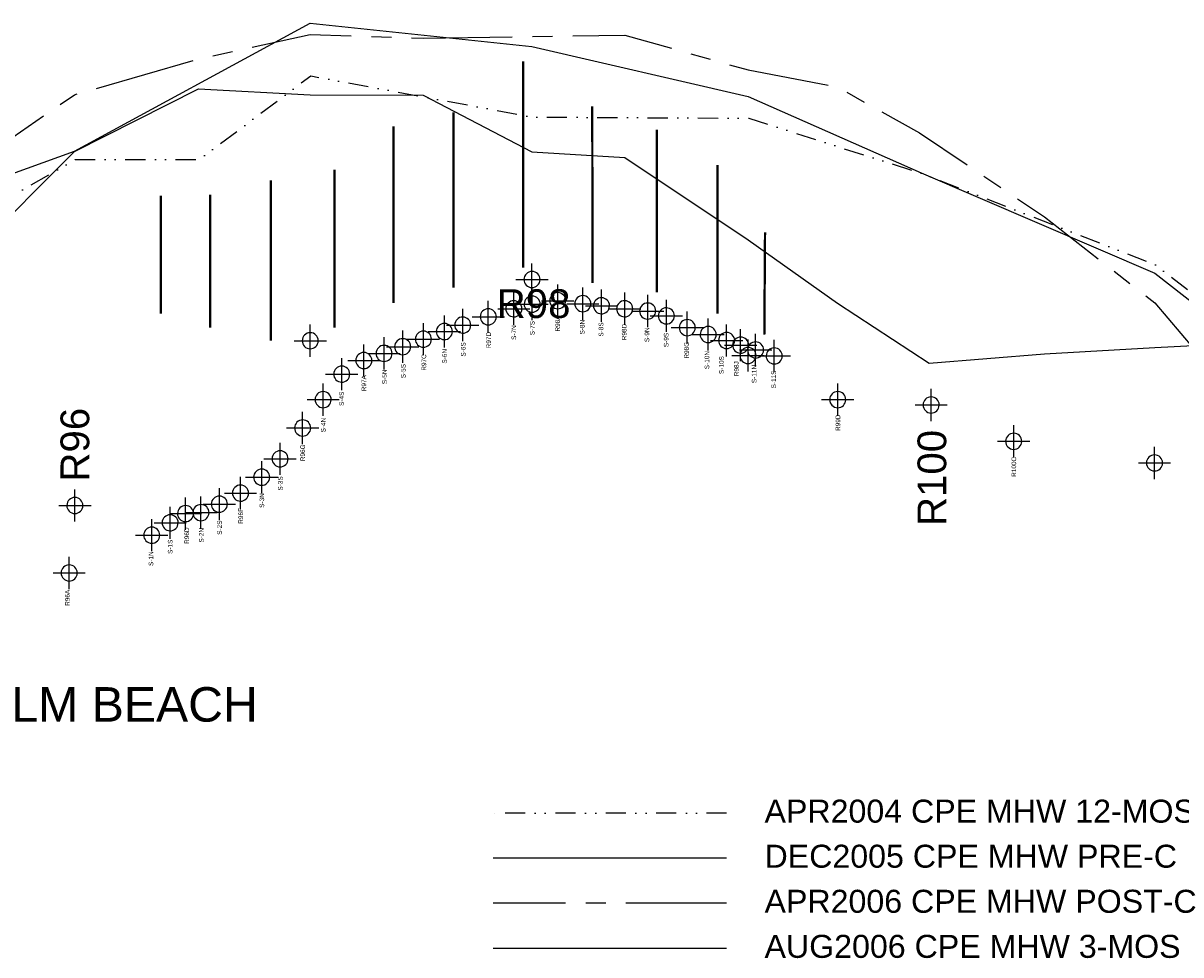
# Model space of a CAD drawing. Extents: x 1000 to 25232, y -105 to 18928.
# Tile 3 of 5: x 5121 to 10154, y 3505 to 7553. Entities that reach past the tile are written whole.
import ezdxf

# ---------------------------------------------------------------- set-up
doc = ezdxf.new("R2010")
doc.units = 0
doc.header["$LTSCALE"] = 175
doc.header["$MEASUREMENT"] = 0
doc.linetypes.add('CENTERX2', pattern=[4, 2.5, -0.5, 0.5, -0.5])
doc.linetypes.add('DIVIDE', pattern=[1.25, 0.5, -0.25, 0, -0.25, 0, -0.25])
for name, color, linetype in [('2004-04-CPE-MHW-12MOS', 5, 'DIVIDE'), ('2005-12-CPE-MHW-PRE-F', 7, 'CONTINUOUS'), ('2006-04-CPE-MHW-POST-F', 3, 'CENTERX2'), ('2006-08-CPE-MHW3MOS', 6, 'CONTINUOUS'), ('DEP-MONUMENTS', 7, 'CONTINUOUS'), ('LABELS-GENERAL', 7, 'CONTINUOUS'), ('MIDTOWN-MONUMENTS', 7, 'CONTINUOUS'), ('S1-S11-GROINS', 1, 'CONTINUOUS')]:
    doc.layers.add(name, color=color, linetype=linetype)
doc.styles.add('STYLE1', font='ARIAL.TTF')

msp = doc.modelspace()

# ---------------------------------------------------------------- linework, layer by layer
at = {"layer": '2004-04-CPE-MHW-12MOS', "color": 5, "linetype": 'DIVIDE', "flags": 128}
for points in [[(2587, 5303), (3258, 6040), (4730, 6605), (5347, 6960), (5886, 6960), (6371, 7324), (7335, 7145), (8275, 7140), (9028, 6900), (10043, 6503), (10902, 5840), (11797, 5303), (12703, 4341), (13813, 3767)], [(8179, 4120.3), (7164.5, 4120.3)]]:
    msp.add_lwpolyline(points, dxfattribs=at)
at = {"layer": '2005-12-CPE-MHW-PRE-F', "flags": 128}
for points in [[(2567, 5045), (2854, 5392), (3255, 6084), (4151, 6360), (4726, 6503), (4916, 6567), (5344, 6995), (5883, 7268), (6368, 7241), (6860, 7240), (7332, 6994), (7736, 6969), (8272, 6612), (8661, 6336), (9060, 6076), (9561, 6116), (10040, 6144), (10348, 6159), (10902, 5751), (11783, 5043), (12702, 4242), (13799, 3573)], [(8179, 3924.4), (7164.5, 3924.4)]]:
    msp.add_lwpolyline(points, dxfattribs=at)
at = {"layer": '2006-04-CPE-MHW-POST-F', "flags": 128}
for points in [[(2567, 5421), (2854, 5694), (3255, 6231), (4151, 6545), (4714, 6824), (4916, 6948), (5344, 7242), (5883, 7397), (6368, 7504), (6860, 7488), (7332, 7495), (7736, 7501), (8272, 7350), (8661, 7275), (9018, 7076), (9561, 6711), (10040, 6338), (10348, 5975), (10911, 5575), (11780, 4972), (12704, 4277), (13795, 3511)], [(8179, 3728.6), (7164.5, 3728.6)]]:
    msp.add_lwpolyline(points, dxfattribs=at)
at = {"layer": '2006-08-CPE-MHW3MOS', "flags": 128}
for points in [[(2567, 5210), (3255, 6105), (4714, 6769), (5344, 6997), (6368, 7553), (7332, 7451), (8272, 7234), (9025, 6902), (10040, 6467), (10911, 5788), (11783, 5026), (12703, 4249), (13797, 3542)], [(8179, 3532.8), (7164.5, 3532.8)]]:
    msp.add_lwpolyline(points, dxfattribs=at)
at = {"layer": 'DEP-MONUMENTS', "color": 7, "linetype": 'Continuous'}
for p, q in [((7333, 6369), (7333, 6509)), ((7263, 6439), (7403, 6439)), ((6369, 6103), (6369, 6243)), ((6299, 6173), (6439, 6173)), ((8272, 6039), (8272, 6179)), ((8202, 6109), (8342, 6109)), ((9068, 5824), (9068, 5964)), ((8998, 5894), (9138, 5894)), ((10039, 5572), (10039, 5712)), ((9969, 5642), (10109, 5642)), ((5346, 5387), (5346, 5527)), ((5276, 5457), (5416, 5457))]:
    msp.add_line(p, q, dxfattribs=at)
for centre in [(7333, 6439), (6369, 6173), (8272, 6109), (9068, 5894), (10039, 5642), (5346, 5457)]:
    msp.add_arc(centre, 35, 0, 359, dxfattribs=at)
at = {"layer": 'MIDTOWN-MONUMENTS', "color": 1, "linetype": 'Continuous'}
for p, q in [((7334, 6262), (7334, 6402)), ((7445, 6277), (7445, 6417)), ((7554, 6264), (7554, 6404)), ((7635, 6255), (7635, 6395)), ((7143, 6207), (7143, 6347)), ((7254, 6242), (7254, 6382)), ((7375, 6347), (7515, 6347)), ((7736, 6242), (7736, 6382)), ((7836, 6232), (7836, 6372)), ((7917, 6211), (7917, 6351)), ((7032, 6171), (7032, 6311)), ((7184, 6312), (7324, 6312)), ((7264, 6332), (7404, 6332)), ((7484, 6334), (7624, 6334)), ((7565, 6325), (7705, 6325)), ((7666, 6312), (7806, 6312)), ((7766, 6302), (7906, 6302)), ((8008, 6160), (8008, 6300)), ((6861, 6110), (6861, 6250)), ((6952, 6143), (6952, 6283)), ((6962, 6241), (7102, 6241)), ((7073, 6277), (7213, 6277)), ((7847, 6281), (7987, 6281)), ((8099, 6130), (8099, 6270)), ((8179, 6104), (8179, 6244)), ((6771, 6077), (6771, 6217)), ((6882, 6213), (7022, 6213)), ((7938, 6230), (8078, 6230)), ((8029, 6200), (8169, 6200)), ((8240, 6084), (8240, 6224)), ((8305, 6063), (8305, 6203)), ((6602, 6017), (6602, 6157)), ((6690, 6048), (6690, 6188)), ((6701, 6147), (6841, 6147)), ((6791, 6180), (6931, 6180)), ((8109, 6174), (8249, 6174)), ((8170, 6154), (8310, 6154)), ((8386, 6037), (8386, 6177)), ((6506, 5958), (6506, 6098)), ((6620, 6118), (6760, 6118)), ((8235, 6133), (8375, 6133)), ((8316, 6107), (8456, 6107)), ((6532, 6087), (6672, 6087)), ((6436, 6028), (6576, 6028)), ((6425, 5847), (6425, 5987)), ((8662, 5847), (8662, 5987)), ((6355, 5917), (6495, 5917)), ((8592, 5917), (8732, 5917)), ((6336, 5724), (6336, 5864)), ((6266, 5794), (6406, 5794)), ((9427, 5666), (9427, 5806)), ((6238, 5590), (6238, 5730)), ((9357, 5736), (9497, 5736)), ((6158, 5510), (6158, 5650)), ((6168, 5660), (6308, 5660)), ((6066, 5441), (6066, 5581)), ((6088, 5580), (6228, 5580)), ((5827, 5352), (5827, 5492)), ((5894, 5356), (5894, 5496)), ((5974, 5393), (5974, 5533)), ((5996, 5511), (6136, 5511)), ((5760, 5312), (5760, 5452)), ((5904, 5463), (6044, 5463)), ((5680, 5258), (5680, 5398)), ((5757, 5422), (5897, 5422)), ((5824, 5426), (5964, 5426)), ((5690, 5382), (5830, 5382)), ((5610, 5328), (5750, 5328)), ((5321, 5094), (5321, 5234)), ((5251, 5164), (5391, 5164))]:
    msp.add_line(p, q, dxfattribs=at)
for centre in [(7254, 6312), (7334, 6332), (7445, 6347), (7554, 6334), (7635, 6325), (7736, 6312), (7143, 6277), (7836, 6302), (7917, 6281), (6952, 6213), (7032, 6241), (8008, 6230), (6861, 6180), (8099, 6200), (8179, 6174), (6690, 6118), (6771, 6147), (8240, 6154), (8305, 6133), (8386, 6107), (6602, 6087), (6506, 6028), (6425, 5917), (8662, 5917), (6336, 5794), (9427, 5736), (6238, 5660), (6158, 5580), (6066, 5511), (5974, 5463), (5827, 5422), (5894, 5426), (5760, 5382), (5680, 5328), (5321, 5164)]:
    msp.add_arc(centre, 35, 0, 359, dxfattribs=at)
at = {"layer": 'S1-S11-GROINS', "color": 1, "linetype": 'Continuous'}
for points in [[(7294, 6491, 10, 10, 0), (7294, 7387, 10, 10, 0)], [(7596, 6424, 10, 10, 0), (7595, 7192, 10, 10, 0)], [(6992, 6404, 10, 10, 0), (6992, 7166, 10, 10, 0)], [(6731, 6337, 10, 10, 0), (6731, 7105, 10, 10, 0)], [(7876, 6383, 10, 10, 0), (7876, 7090, 10, 10, 0)], [(6474, 6230, 10, 10, 0), (6474, 6916, 10, 10, 0)], [(8139, 6291, 10, 10, 0), (8139, 6936, 10, 10, 0)], [(6198, 6173, 10, 10, 0), (6198, 6870, 10, 10, 0)], [(5720, 6291, 10, 10, 0), (5720, 6803, 10, 10, 0)], [(5934, 6230, 10, 10, 0), (5934, 6808, 10, 10, 0)], [(8343, 6199, 10, 10, 0), (8346, 6644, 10, 10, 0)]]:
    msp.add_lwpolyline(points, format="xyseb", dxfattribs=at)

# ---------------------------------------------------------------- texts
at = {"layer": '2004-04-CPE-MHW-12MOS', "color": 5, "linetype": 'DIVIDE', "style": 'STYLE1'}
msp.add_text('APR2004 CPE MHW 12-MOS POST', height=100, dxfattribs=at).set_placement((8343.9, 4078.9))
at = {"layer": '2005-12-CPE-MHW-PRE-F', "style": 'STYLE1'}
msp.add_text('DEC2005 CPE MHW PRE-C', height=100, dxfattribs=at).set_placement((8343.9, 3883.1))
at = {"layer": '2006-04-CPE-MHW-POST-F', "style": 'STYLE1'}
msp.add_text('APR2006 CPE MHW POST-C', height=100, dxfattribs=at).set_placement((8343.9, 3687.2))
at = {"layer": '2006-08-CPE-MHW3MOS', "style": 'STYLE1'}
msp.add_text('AUG2006 CPE MHW 3-MOS POST', height=100, dxfattribs=at).set_placement((8343.9, 3491.4))
at = {"layer": 'DEP-MONUMENTS', "color": 7, "linetype": 'Continuous', "style": 'STYLE1'}
msp.add_text('R98', height=125, dxfattribs=at).set_placement((7179.9, 6271.7))
for s, p in [('R96', (5408.3, 5561.1)), ('R100', (9133.8, 5368.2))]:
    msp.add_text(s, height=125, rotation=90, dxfattribs=at).set_placement(p)
at = {"layer": 'LABELS-GENERAL', "color": 7, "linetype": 'Continuous', "style": 'STYLE1'}
msp.add_text('TOWN OF PALM BEACH', height=150, dxfattribs=at).set_placement((3742.9, 4517.8))
at = {"layer": 'MIDTOWN-MONUMENTS', "color": 7, "linetype": 'Continuous', "style": 'STYLE1'}
for s, p in [('S-7S', (7344.2, 6197)), ('R98A', (7454.3, 6212.8)), ('S-8N', (7561.3, 6200.2)), ('S-8S', (7643, 6190.8)), ('R97D', (7154.4, 6140)), ('S-7N', (7264, 6176.6)), ('R98D', (7743.7, 6175.1)), ('S-9N', (7842.8, 6167.2)), ('S-9S', (7926.2, 6145.2)), ('S-6S', (7044.4, 6104.2)), ('R98G', (8015.1, 6095.3)), ('R97C', (6873, 6042.9)), ('S-6N', (6962.6, 6073.6)), ('S-10N', (8103.5, 6049.3)), ('S-10S', (8166.5, 6028.3)), ('S-5N', (6701.7, 5984.2)), ('S-5S', (6783.5, 6009.7)), ('R98J', (8231.6, 6018.7)), ('S-11N', (8308.6, 5988.8)), ('R97A', (6612.2, 5953.5)), ('S-11S', (8393.6, 5965.9)), ('S-4S', (6515, 5889.7)), ('R99D', (8672.9, 5781)), ('S-4N', (6435.7, 5774.7)), ('R96G', (6346.2, 5649.6)), ('R100C', (9437.6, 5581.5)), ('S-3S', (6249, 5521.9)), ('S-3N', (6168.7, 5447)), ('R96F', (6076.8, 5377.8)), ('S-2S', (5985, 5329.8)), ('R96D', (5842.2, 5290.3)), ('S-2N', (5905.8, 5295.9)), ('S-1S', (5770.1, 5246.5)), ('S-1N', (5686.7, 5194.3)), ('R96A', (5323.4, 5021))]:
    msp.add_text(s, height=20, rotation=90, dxfattribs=at).set_placement(p)

doc.saveas('drawing.dxf')
